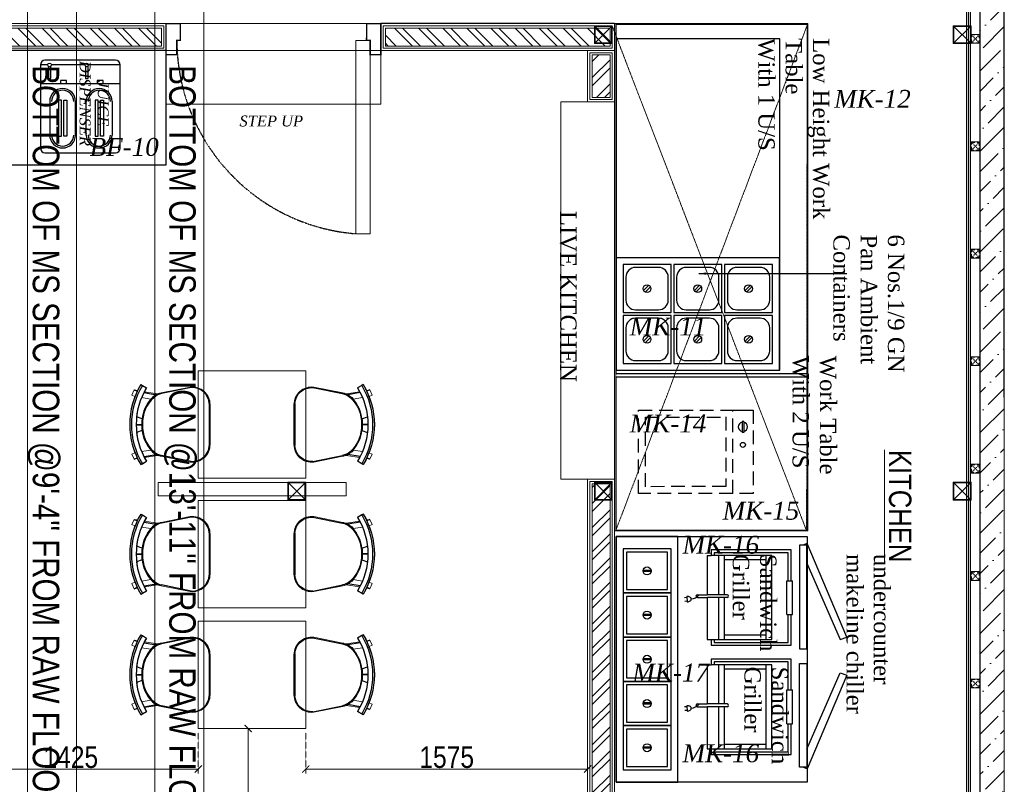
# Model space of a CAD drawing. Header units: millimetres. Extents: x -106827 to 92813, y -35754 to 7831.
# Tile 79 of 150: x -30316 to -24815, y -22199 to -17930. Entities that reach past the tile are written whole.
import ezdxf
from ezdxf.xclip import XClip

# ---------------------------------------------------------------- set-up
doc = ezdxf.new("R2010")
doc.units = ezdxf.units.MM
doc.header["$XCLIPFRAME"] = 2
doc.header["$PDMODE"] = 35
for name, pattern in [('General Arrangement Plan$0$( Hidden )', [0.375, 0.25, -0.125]), ('General Arrangement Plan$0$DASHDOT', [1, 0.5, -0.25, 0, -0.25]), ('General Arrangement Plan$1$.5', [2, 0.5, -0.5, 0.5, -0.5]), ('General Arrangement Plan$1$CORES & SETBACK$0$HIDDEN', [0.375, 0.25, -0.125]), ('General Arrangement Plan$1$DASHED', [0.75, 0.5, -0.25]), ('General Arrangement Plan$1$HIDDEN', [0.375, 0.25, -0.125])]:
    doc.linetypes.add(name, pattern=pattern)
for name, color, linetype, lineweight in [('General Arrangement Plan$0$DIM', 7, 'Continuous', 13), ('General Arrangement Plan$0$Exhaust Hood', 6, 'Continuous', 13), ('General Arrangement Plan$0$TEXT', 7, 'Continuous', 5), ('General Arrangement Plan$1$01_WALL-INTERNAL', 250, 'Continuous', 13), ('General Arrangement Plan$1$A-HATCH', 15, 'Continuous', 0), ('General Arrangement Plan$1$A-PARTITION', 23, 'Continuous', 9), ('General Arrangement Plan$1$BEAM', 113, 'Continuous', 9), ('General Arrangement Plan$1$Finishes', 5, 'Continuous', 13), ('General Arrangement Plan$1$FURN', 252, 'Continuous', 5), ('General Arrangement Plan$1$MEI- EXISTING WALLS', 1, 'Continuous', 15), ('General Arrangement Plan$1$PLASTER', 252, 'Continuous', 13), ('General Arrangement Plan$1$TILES', 104, 'Continuous', 9), ('General Arrangement Plan$1$TXT', 6, 'Continuous', 20), ('General Arrangement Plan$1$Wall Hatch', 8, 'Continuous', 0), ('General Arrangement Plan$1$WALL NEW', 6, 'Continuous', 13)]:
    doc.layers.add(name, color=color, linetype=linetype, lineweight=lineweight)
for name, color, linetype in [('General Arrangement Plan$1$Equipment', 5, 'Continuous'), ('General Arrangement Plan$1$Equipment Name', 7, 'Continuous'), ('General Arrangement Plan$1$ID-LOOSE2', 8, 'Continuous'), ('General Arrangement Plan$1$id-partition', 7, 'Continuous'), ('General Arrangement Plan$1$IDS-DOOR', 45, 'Continuous')]:
    doc.layers.add(name, color=color, linetype=linetype)
doc.layers.add('General Arrangement Plan$1$MH- (Structural Elements)Strc-4', color=7, linetype='Continuous', lineweight=0, true_color=0xb85b00)
doc.layers.add('General Arrangement Plan$1$MS', color=7, linetype='Continuous', lineweight=0, true_color=0x3c5977)
doc.styles.add('General Arrangement Plan$1$Standard', font='ARIALN.TTF')
doc.styles.add('General Arrangement Plan$1$style 2', font='arial.ttf', dxfattribs={"height": 25})
doc.styles.add('General Arrangement Plan$1$style12', font='BOOKOSI.TTF')
doc.styles.add('General Arrangement Plan$1$TMH-TEXT', font='simplex.shx', dxfattribs={"width": 0.8})
doc.dimstyles.new('General Arrangement Plan$1$TFS-Dim', dxfattribs={"dimtxt": 120, "dimasz": 40, "dimexe": 25, "dimexo": 25, "dimgap": 4.5, "dimtad": 1, "dimdec": 0, "dimzin": 0, "dimdsep": 46, "dimtxsty": 'General Arrangement Plan$1$Standard', "dimblk": 'General Arrangement Plan$1$_ArchTick', "dimcen": 0.09, "dimdle": 2, "dimclrd": 256, "dimclre": 8, "dimadec": 0, "dimazin": 0, "dimtfac": 1, "dimtdec": 0, "dimtofl": 0, "dimtmove": 1, "dimatfit": 3, "dimfxl": 1, "dimtolj": 1, "dimtzin": 0, "dimlwd": -1, "dimlwe": -1, "dimarcsym": 0})

# ---------------------------------------------------------------- blocks, each defined once
blk = doc.blocks.new('General Arrangement Plan$1$A$C4b7a3b6c')
at = {"layer": 'General Arrangement Plan$1$Equipment'}
for p, q in [((75.5, 94.8), (94.8, 75.5)), ((81.2, 100.5), (100.5, 81.2))]:
    blk.add_line(p, q, dxfattribs=at)
blk.add_lwpolyline([(0, 0), (176, 0), (176, 176), (0, 176)], close=True, dxfattribs=at)
blk.add_lwpolyline([(45.6, 10.4), (130.4, 10.4, 0.414214), (165.6, 45.6), (165.6, 130.4, 0.414214), (130.4, 165.6), (45.6, 165.6, 0.414214), (10.4, 130.4), (10.4, 45.6, 0.414214)], format="xyb", close=True, dxfattribs=at)
blk.add_circle((88, 88), 14.2, dxfattribs=at)
blk = doc.blocks.new('General Arrangement Plan$1$A$Cf8de9f2a')
at = {"layer": 'General Arrangement Plan$1$Equipment'}
blk.add_lwpolyline([(0, 0), (412, 0), (412, 598), (0, 598)], close=True, dxfattribs=at)
for p in [(25, 397), (211, 397), (25, 211), (211, 211), (25, 25), (211, 25)]:
    blk.add_blockref('General Arrangement Plan$1$A$C4b7a3b6c', p, dxfattribs=at)
blk = doc.blocks.new('General Arrangement Plan$1$A$C10910577')
at = {"layer": 'General Arrangement Plan$1$Equipment'}
for p, q in [((-43.9, -379.5), (-81.4, -379.6)), ((-40.6, -379.5), (-81.4, -379.6)), ((-81.4, -385.6), (-81.4, -379.6)), ((-40.6, -385.5), (-81.4, -385.6)), ((-40.6, -385.5), (-40.6, -379.5))]:
    blk.add_line(p, q, dxfattribs=at)
at = {"layer": 'General Arrangement Plan$1$Equipment', "linetype": 'General Arrangement Plan$1$DASHED', "ltscale": 100}
for points in [[(0.4, -420), (-304.6, -420), (-305, 0), (0, 0)], [(-24.7, -320), (-279.7, -320), (-280, -25), (-25, -25)], [(0.4, -420), (-304.6, -420), (-304.7, -345), (0.3, -345)]]:
    blk.add_lwpolyline(points, close=True, dxfattribs=at)
at = {"layer": 'General Arrangement Plan$1$Equipment'}
blk.add_circle((-126.8, -382.6), 9.17, dxfattribs=at)
for start, end in [(10.1366, 169.9648), (190.1366, 349.9648)]:
    blk.add_arc((-61, -382.6), 17.1, start, end, dxfattribs=at)
blk = doc.blocks.new('General Arrangement Plan$1$A$Ca4fd5d77')
at = {"layer": 'General Arrangement Plan$1$Equipment'}
for p, q in [((79.1, 102.5), (79.1, 73.5)), ((82.9, 102.5), (82.9, 73.5))]:
    blk.add_line(p, q, dxfattribs=at)
for points in [[(0, 176), (0, 0), (162, 0), (162, 176)], [(12.5, 163.5), (12.5, 12.5), (149.5, 12.5), (149.5, 163.5)]]:
    blk.add_lwpolyline(points, close=True, dxfattribs=at)
blk.add_circle((81, 88), 14.7, dxfattribs=at)
blk = doc.blocks.new('General Arrangement Plan$1$A$C07404992')
at = {"layer": 'General Arrangement Plan$1$Equipment'}
for points in [[(98.3, 698.2), (377.7, 820.7), (368.5, 845.7), (25.6, 700), (31.4, 684.1)], [(778.7, 698.2), (499.3, 820.7), (508.5, 845.7), (851.4, 700), (845.5, 684.1)]]:
    blk.add_lwpolyline(points, dxfattribs=at)
for points in [[(900, 0), (0, 0), (0, 700), (900, 700)], [(412.2, 671.5), (412.2, 698.2), (31.4, 698.2), (31.4, 671.5)], [(464.8, 671.5), (464.8, 698.2), (845.5, 698.2), (845.5, 671.5)], [(0, 0), (900, 0), (900, 226), (0, 226)]]:
    blk.add_lwpolyline(points, close=True, dxfattribs=at)
for p in [(45, 25), (207, 25), (369, 25), (531, 25), (693, 25)]:
    blk.add_blockref('General Arrangement Plan$1$A$Ca4fd5d77', p, dxfattribs=at)
blk = doc.blocks.new('General Arrangement Plan$1$Roller Grill-Panini')
at = {"layer": 'General Arrangement Plan$1$Equipment'}
for p, q in [((-25.4, 378.6), (-25.4, 18.8)), ((113.4, 378.6), (-25.4, 378.6)), ((-12.7, 365.9), (-12.7, 31.5)), ((113.4, 365.9), (-12.7, 365.9)), ((113.4, 378.6), (113.4, 385)), ((265.8, 385), (113.4, 385)), ((113.4, 359.6), (113.4, 378.6)), ((265.8, 359.6), (113.4, 359.6)), ((265.8, 378.6), (265.8, 385)), ((404.6, 378.6), (265.8, 378.6)), ((265.8, 359.6), (265.8, 378.6)), ((391.9, 365.9), (265.8, 365.9)), ((391.9, 31.5), (391.9, 365.9)), ((404.6, 18.8), (404.6, 378.6)), ((0, 292.3), (0, 18.8)), ((379.2, 292.3), (0, 292.3)), ((379.2, 266.9), (0, 266.9)), ((19.2, 266.9), (19.2, 76.2)), ((359.5, 266.9), (359.5, 76.2)), ((379.2, 18.8), (379.2, 292.3)), ((176.8, 89.9), (176.8, 0)), ((189.5, 89.9), (189.5, 0)), ((0, 76.2), (176.8, 76.2)), ((0, 50.8), (176.8, 50.8)), ((189.5, 76.2), (379.2, 76.2)), ((189.5, 50.8), (379.2, 50.8)), ((-25.4, 18.8), (0, 18.8)), ((-12.7, 31.5), (0, 31.5)), ((0, 0), (0, 18.8)), ((0, 0), (176.8, 0)), ((379.2, 31.5), (391.9, 31.5)), ((379.2, 0), (379.2, 18.8)), ((379.2, 18.8), (404.6, 18.8)), ((176.8, -43.9), (176.8, 0)), ((189.5, -43.9), (189.5, 0)), ((189.5, 0), (379.2, 0)), ((185.2, -92), (209, -89.5)), ((189.3, -91.5), (190.4, -101.7)), ((205.7, -89.8), (206.7, -99.9))]:
    blk.add_line(p, q, dxfattribs=at)
at = {"layer": 'General Arrangement Plan$1$Equipment', "color": 254}
blk.add_line((113.4, 378.6), (-25.4, 378.6), dxfattribs=at)
at = {"layer": 'General Arrangement Plan$1$Equipment'}
for centre, radius, start, end in [((183.1, 89.9), 6.35, 0, 180), ((183.1, -43.9), 6.35, 180, 0), ((150.4, -72.1), 44.7, 0.5583, 53.148), ((215.7, -88.8), 30.6, 171.4524, 185.9458), ((206.3, -87.4), 21.1, 153.9791, 171.4524), ((200.1, -84.4), 14.3, 129.5196, 153.9791), ((195.9, -79.3), 7.68, 95.9458, 129.5196), ((195.9, -79.3), 7.68, 62.372, 95.9458), ((192.9, -85.1), 14.3, 37.9125, 62.372), ((187.5, -89.3), 21.1, 20.4392, 37.9125), ((178.6, -92.7), 30.6, 5.9458, 20.4392)]:
    blk.add_arc(centre, radius, start, end, dxfattribs=at)
blk = doc.blocks.new('General Arrangement Plan$1$_ArchTick')
at = {"color": 0, "linetype": 'ByBlock', "const_width": 0.15}
blk.add_lwpolyline([(-0.5, -0.5), (0.5, 0.5)], dxfattribs=at)
blk = doc.blocks.new('General Arrangement Plan$1$A$C08D46EED')
at = {"lineweight": 0}
for p, q in [((-523.2, 710.2), (-440.8, 609.6)), ((-1219.8, 140, 0), (-1137.4, 39.4))]:
    blk.add_line(p, q, dxfattribs=at)
at = {"linetype": 'Continuous', "lineweight": 0, "const_width": 6}
blk.add_lwpolyline([(-440.8, 609.6), (-523.2, 710.2), (-569.6, 672.2), (-525.3, 618), (-513.6, 627.5), (-475.6, 581.1)], close=True, dxfattribs=at)
blk.add_lwpolyline([(-440.8, 609.6), (-523.2, 710.2), (-569.6, 672.2), (-525.3, 618), (-513.6, 627.5), (-475.6, 581.1)], close=True, dxfattribs=at)
at = {"lineweight": 0}
blk.add_lwpolyline([(-513.6, 627.5), (-560.1, 589.5), (-46.4, -38), (0, 0)], close=True, dxfattribs=at)
blk.add_lwpolyline([(-513.6, 627.5), (-560.1, 589.5), (-46.4, -38), (0, 0)], close=True, dxfattribs=at)
at = {"linetype": 'Continuous', "lineweight": 0, "const_width": 6, "elevation": 0}
blk.add_lwpolyline([(-1138.2, 38.8), (-1220.6, 139.4), (-1174.1, 177.4), (-1129.8, 123.2), (-1141.4, 113.7), (-1103.4, 67.3)], close=True, dxfattribs=at)
blk.add_lwpolyline([(-1138.2, 38.8), (-1220.6, 139.4), (-1174.1, 177.4), (-1129.8, 123.2), (-1141.4, 113.7), (-1103.4, 67.3)], close=True, dxfattribs=at)
at = {"color": 8, "linetype": 'General Arrangement Plan$1$HIDDEN', "ltscale": 0.025}
blk.add_arc((-511.6, 632, 0), 815.6, 219.45, 304.7707, dxfattribs=at)
blk = doc.blocks.new('General Arrangement Plan$1$A$C54424300')
at = {"layer": 'General Arrangement Plan$1$Equipment'}
for p, q in [((387.5, 508), (0, 508)), ((-25.4, 482.6), (-25.4, 25.4)), ((15.4, 482.6), (-25.4, 482.6)), ((-25.4, 482.6), (-25.4, 379.7)), ((412.9, 482.6), (239, 482.6)), ((412.9, 25.4), (412.9, 482.6)), ((412.9, 379.7), (412.9, 482.6)), ((-25.4, 379.7), (412.9, 379.7)), ((0, 0), (387.5, 0))]:
    blk.add_line(p, q, dxfattribs=at)
for points in [[(18.7, 475.3), (18.7, 408.5), (32.8, 408.5), (32.8, 476.2)], [(219.2, 482.6), (35.1, 482.6)], [(222.5, 475.3), (222.5, 408.5), (236.6, 408.5), (236.6, 476.2)], [(25.8, 282.1), (25.8, 97.3)], [(168, 97.3), (168, 282.1)], [(227.2, 97.3), (227.2, 282.1)], [(369.5, 282.1), (369.5, 97.3)]]:
    blk.add_lwpolyline(points, dxfattribs=at)
for points in [[(118.6, 397.4), (85.3, 397.4), (85.3, 379.7), (118.6, 379.7)], [(320.1, 397.4), (286.8, 397.4), (286.8, 379.7), (320.1, 379.7)], [(73.7, 90.9), (90.8, 90.9), (90.8, 288.6), (73.7, 288.6)], [(120, 90.9), (103, 90.9), (103, 288.6), (120, 288.6)], [(275.2, 90.9), (292.2, 90.9), (292.2, 288.6), (275.2, 288.6)], [(321.5, 90.9), (304.4, 90.9), (304.4, 288.6), (321.5, 288.6)]]:
    blk.add_lwpolyline(points, close=True, dxfattribs=at)
for centre in [(25.3, 482.6), (229.1, 482.6)]:
    blk.add_circle(centre, 9.87, dxfattribs=at)
for centre, radius, start, end in [((0, 482.6), 25.4, 90, 180), ((387.5, 482.6), 25.4, 0, 90), ((96.9, 282.1), 71.1, 0, 180), ((96.9, 282.1), 61, 0, 180), ((298.3, 282.1), 71.1, 0, 180), ((298.3, 282.1), 61, 0, 180), ((96.9, 97.3), 71.1, 180, 0), ((96.9, 97.3), 61, 180, 0), ((298.3, 97.3), 71.1, 180, 0), ((298.3, 97.3), 61, 180, 0), ((0, 25.4), 25.4, 180, 270), ((387.5, 25.4), 25.4, 270, 0)]:
    blk.add_arc(centre, radius, start, end, dxfattribs=at)
blk = doc.blocks.new('General Arrangement Plan$1$A$C180F00E5')
at = {"layer": 'General Arrangement Plan$1$ID-LOOSE2', "ltscale": 0.05}
for p, q in [((0.0334, 0.4698), (0.0422, 0.4499)), ((0.2137, 0.42), (0.2013, 0.454)), ((0.249, 0.4567), (0.249, 0.4217)), ((0.249, 0.4567), (0.249, 0.4217)), ((0.249, 0.4567), (0.249, 0.4217)), ((0.249, 0.4567), (0.249, 0.4217)), ((0.251, 0.4567), (0.251, 0.4217)), ((0.251, 0.4567), (0.251, 0.4217)), ((0.251, 0.4567), (0.251, 0.4217)), ((0.251, 0.4567), (0.251, 0.4217)), ((0.2863, 0.42), (0.2987, 0.454)), ((0.4666, 0.4698), (0.4578, 0.4499)), ((0, 0.4273), (0.0056, 0.4182)), ((0.0056, 0.4182), (0.0211, 0.3926)), ((0.0505, 0.4078), (0.0635, 0.3317)), ((0.4495, 0.4078), (0.4365, 0.3317)), ((0.4944, 0.4182), (0.4789, 0.3926)), ((0.5, 0.4273), (0.4944, 0.4182)), ((0.0191, 0.1124), (0.0568, 0.2987)), ((0.4809, 0.1124), (0.4432, 0.2987)), ((0.3817, 0), (0.1183, 0))]:
    blk.add_line(p, q, dxfattribs=at)
for centre, radius, start, end in [((0.25, 0.0159), 0.4814, 90, 121.28449), ((0.25, 0.0159), 0.4814, 58.71551, 90), ((0.25, 0.0159), 0.4707, 58.71551, 121.28449), ((0.25, 0.0159), 0.4408, 90, 121.28449), ((0.25, 0.0159), 0.4408, 58.71551, 90), ((0.2398, 0.2036), 0.2135, 87.23561, 138.47852), ((0.24, 0.1996), 0.2218, 87.41714, 96.81269), ((0.2602, 0.2036), 0.2135, 41.52148, 92.76439), ((0.2602, 0.2036), 0.2135, 92.74717, 92.76439), ((0.26, 0.1996), 0.2218, 83.18731, 92.58286), ((0.2398, 0.2036), 0.2135, 87.23561, 87.25283), ((0.1548, 0.2789), 0.1, 138.47852, 168.5607), ((0.1674, 0.2748), 0.1186, 130.11406, 157.41379), ((0.3326, 0.2748), 0.1186, 22.58621, 49.88594), ((0.3452, 0.2789), 0.1, 11.4393, 41.52148), ((0.1266, 0.1074), 0.1077, 177.31777, 265.55014), ((0.3734, 0.1074), 0.1077, 274.44986, 2.68223)]:
    blk.add_arc(centre, radius, start, end, dxfattribs=at)
blk = doc.blocks.new('General Arrangement Plan$1$ghg')
at = {"layer": 'General Arrangement Plan$1$FURN', "ltscale": 1000}
for points in [[(4414156.4, -494204.2), (4414156.4, -493980.8, -0.451699), (4414267.2, -493883.2), (4414430.3, -493915.5, -0.04991), (4414447.4, -493920.7), (4414524, -493909.1, 0.015491), (4414512, -493887.8), (4414543, -493869), (4414543, -493869, -0.022121), (4414561.3, -493902.3), (4414581, -493898.8), (4414593.7, -493927.4), (4414575.9, -493935.3, -0.093712), (4414575.9, -493935.3, -0.189086), (4414575.9, -494249.7), (4414593.7, -494257.6), (4414581, -494286.2), (4414561.3, -494282.7, -0.022121), (4414543, -494316.1), (4414543, -494316.1), (4414512, -494297.2, 0.015491), (4414524, -494275.9), (4414447.4, -494264.3, -0.04991), (4414430.3, -494269.5), (4414267.2, -494301.8, -0.451699), (4414156.4, -494204.2)], [(4414566.9, -494048.9), (4414536.4, -494060, 0.145154), (4414487.7, -493950.3), (4414539.2, -493941.6, -0.070666), (4414566.9, -494048.9)], [(4414566.9, -494136.1), (4414536.4, -494125, -0.145154), (4414487.7, -494234.7), (4414539.2, -494243.5, 0.070666), (4414566.9, -494136.1)]]:
    blk.add_lwpolyline(points, format="xyb", close=True, dxfattribs=at)
at = {"layer": 'General Arrangement Plan$1$FURN', "ltscale": 1000, "xscale": 894.2026233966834, "yscale": 894.2026233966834, "zscale": 894.2026233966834, "rotation": 270}
blk.add_blockref('General Arrangement Plan$1$A$C180F00E5', (4414160.9, -493869), dxfattribs=at)
blk = doc.blocks.new('*D270')
at = {"layer": 'Defpoints', "color": 0}
for p in [(8863.7, 7596.6), (10288.7, 7596.6), (10288.7, 7369.8)]:
    blk.add_point(p, dxfattribs=at)
at = {"layer": 'General Arrangement Plan$0$DIM', "color": 8, "linetype": 'General Arrangement Plan$0$( Hidden )'}
for p, q in [((8863.7, 7571.6), (8863.7, 7344.8)), ((10288.7, 7571.6), (10288.7, 7344.8))]:
    blk.add_line(p, q, dxfattribs=at)
at = {"layer": 'General Arrangement Plan$0$DIM', "color": 8}
blk.add_line((8861.7, 7369.8), (10290.7, 7369.8), dxfattribs=at)
at = {"layer": 'General Arrangement Plan$0$DIM', "color": 8, "xscale": 40, "yscale": 40, "zscale": 40, "rotation": 180}
blk.add_blockref('General Arrangement Plan$1$_ArchTick', (8863.7, 7369.8), dxfattribs=at)
at = {"layer": 'General Arrangement Plan$0$DIM', "color": 8, "xscale": 40, "yscale": 40, "zscale": 40}
blk.add_blockref('General Arrangement Plan$1$_ArchTick', (10288.7, 7369.8), dxfattribs=at)
at = {"layer": 'General Arrangement Plan$0$DIM', "color": 0, "insert": (9576.2, 7435.5), "char_height": 120, "attachment_point": 5, "style": 'General Arrangement Plan$1$Standard'}
blk.add_mtext('\\A1;1425', dxfattribs=at)
blk = doc.blocks.new('*D273')
at = {"layer": 'Defpoints', "color": 0}
for p in [(10702.8, 7596.6), (10566.7, 6597.6), (10702.8, 6597.6)]:
    blk.add_point(p, dxfattribs=at)
at = {"layer": 'General Arrangement Plan$0$DIM', "color": 8, "linetype": 'General Arrangement Plan$0$( Hidden )'}
for p, q in [((10677.8, 7596.6), (10541.7, 7596.6)), ((10677.8, 6597.6), (10541.7, 6597.6))]:
    blk.add_line(p, q, dxfattribs=at)
at = {"layer": 'General Arrangement Plan$0$DIM', "color": 8}
blk.add_line((10566.7, 7598.6), (10566.7, 6595.6), dxfattribs=at)
at = {"layer": 'General Arrangement Plan$0$DIM', "color": 8, "xscale": 40, "yscale": 40, "zscale": 40}
for p, rotation in [((10566.7, 7596.6), 90), ((10566.7, 6597.6), 270)]:
    blk.add_blockref('General Arrangement Plan$1$_ArchTick', p, dxfattribs=dict(at, rotation=rotation))
at = {"layer": 'General Arrangement Plan$0$DIM', "color": 0, "insert": (10500.9, 7097.1), "char_height": 120, "attachment_point": 5, "rotation": 90, "style": 'General Arrangement Plan$1$Standard'}
blk.add_mtext('\\A1;999', dxfattribs=at)
blk = doc.blocks.new('*U278')
at = {"layer": 'General Arrangement Plan$1$A-HATCH', "lineweight": -2, "true_color": 0x939598}
h = blk.add_hatch(dxfattribs=at)
h.set_pattern_fill('ANSI32', color=252, scale=0.4)
h.set_pattern_definition([(45, (-636.7705, 0), (-2.694077, 2.694077), []), (45, (-634.9745, 0), (-2.694077, 2.694077), [])])
h.paths.add_polyline_path([(-360.62, 5), (-221.82, 5), (-221.82, 1), (-360.62, 1)])
at = {"layer": 'General Arrangement Plan$1$Finishes'}
blk.add_lwpolyline([(-361.62, 6), (-220.82, 6), (-220.82, 0), (-361.62, 0)], close=True, dxfattribs=at)
at = {"layer": 'General Arrangement Plan$1$WALL NEW'}
for points in [[(-361.12, 5.5), (-221.32, 5.5), (-221.32, 0.5), (-361.12, 0.5)], [(-360.62, 5), (-221.82, 5), (-221.82, 1), (-360.62, 1)]]:
    blk.add_lwpolyline(points, close=True, dxfattribs=at)
blk = doc.blocks.new('*U279')
at = {"layer": 'General Arrangement Plan$1$A-HATCH', "lineweight": -2, "true_color": 0x939598}
h = blk.add_hatch(dxfattribs=at)
h.set_pattern_fill('ANSI32', color=252, scale=0.4)
h.set_pattern_definition([(45, (-344.6554, 0), (-2.69408, 2.69408), []), (45, (-342.8593, 0), (-2.69408, 2.69408), [])])
h.paths.add_polyline_path([(-170.27, 5), (-120.06, 5), (-120.06, 1), (-170.27, 1)])
at = {"layer": 'General Arrangement Plan$1$Finishes'}
blk.add_lwpolyline([(-171.27, 6), (-119.06, 6), (-119.06, 0), (-171.27, 0)], close=True, dxfattribs=at)
at = {"layer": 'General Arrangement Plan$1$WALL NEW'}
for points in [[(-170.77, 5.5), (-119.56, 5.5), (-119.56, 0.5), (-170.77, 0.5)], [(-170.27, 5), (-120.06, 5), (-120.06, 1), (-170.27, 1)]]:
    blk.add_lwpolyline(points, close=True, dxfattribs=at)
blk = doc.blocks.new('*U276')
at = {"layer": 'General Arrangement Plan$1$A-HATCH', "lineweight": -2, "true_color": 0x939598}
h = blk.add_hatch(dxfattribs=at)
h.set_pattern_fill('ANSI32', color=252, scale=0.4)
h.set_pattern_definition([(45, (-530.866, 0), (-2.694077, 2.694077), []), (45, (-529.07, 0), (-2.694077, 2.694077), [])])
h.paths.add_polyline_path([(-243.01, 5), (-233.53, 5), (-233.53, 1), (-243.01, 1)])
at = {"layer": 'General Arrangement Plan$1$Finishes'}
blk.add_lwpolyline([(-244.01, 6), (-232.53, 6), (-232.53, 0), (-244.01, 0)], close=True, dxfattribs=at)
at = {"layer": 'General Arrangement Plan$1$WALL NEW'}
for points in [[(-243.51, 5.5), (-233.03, 5.5), (-233.03, 0.5), (-243.51, 0.5)], [(-243.01, 5), (-233.53, 5), (-233.53, 1), (-243.01, 1)]]:
    blk.add_lwpolyline(points, close=True, dxfattribs=at)
blk = doc.blocks.new('*U277')
at = {"layer": 'General Arrangement Plan$1$A-HATCH', "lineweight": -2, "true_color": 0x939598}
h = blk.add_hatch(dxfattribs=at)
h.set_pattern_fill('ANSI32', color=252, scale=0.4)
h.set_pattern_definition([(45, (-520.4093, 0), (-2.694077, 2.694077), []), (45, (-518.6132, 0), (-2.694077, 2.694077), [])])
h.paths.add_polyline_path([(-346.02, 5), (-120.06, 5), (-120.06, 1), (-346.02, 1)])
at = {"layer": 'General Arrangement Plan$1$Finishes'}
blk.add_lwpolyline([(-347.02, 6), (-119.06, 6), (-119.06, 0), (-347.02, 0)], close=True, dxfattribs=at)
at = {"layer": 'General Arrangement Plan$1$WALL NEW'}
for points in [[(-346.52, 5.5), (-119.56, 5.5), (-119.56, 0.5), (-346.52, 0.5)], [(-346.02, 5), (-120.06, 5), (-120.06, 1), (-346.02, 1)]]:
    blk.add_lwpolyline(points, close=True, dxfattribs=at)
blk = doc.blocks.new('*D252')
at = {"layer": 'Defpoints', "color": 0}
for p in [(10888.7, 7596.6), (12463.9, 7596.6, 0), (12463.9, 7369.8)]:
    blk.add_point(p, dxfattribs=at)
at = {"layer": 'General Arrangement Plan$0$DIM', "color": 8, "linetype": 'General Arrangement Plan$0$( Hidden )'}
for p, q in [((10888.7, 7571.6), (10888.7, 7344.8)), ((12463.9, 7571.6), (12463.9, 7344.8))]:
    blk.add_line(p, q, dxfattribs=at)
at = {"layer": 'General Arrangement Plan$0$DIM', "color": 8}
blk.add_line((10886.7, 7369.8), (12465.9, 7369.8), dxfattribs=at)
at = {"layer": 'General Arrangement Plan$0$DIM', "color": 8, "xscale": 40, "yscale": 40, "zscale": 40, "rotation": 180}
blk.add_blockref('General Arrangement Plan$1$_ArchTick', (10888.7, 7369.8), dxfattribs=at)
at = {"layer": 'General Arrangement Plan$0$DIM', "color": 8, "xscale": 40, "yscale": 40, "zscale": 40}
blk.add_blockref('General Arrangement Plan$1$_ArchTick', (12463.9, 7369.8), dxfattribs=at)
at = {"layer": 'General Arrangement Plan$0$DIM', "color": 0, "insert": (11676.3, 7435.5), "char_height": 120, "attachment_point": 5, "style": 'General Arrangement Plan$1$Standard'}
blk.add_mtext('\\A1;1575', dxfattribs=at)
blk = doc.blocks.new('General Arrangement Plan$1$A$C0642dd72')
at = {"layer": 'General Arrangement Plan$1$MS', "ltscale": 10}
for p, q in [((12300.7, 10397), (12400.7, 10497)), ((12400.7, 10397), (12300.7, 10497)), ((14305.3, 10397), (14405.3, 10497)), ((14405.3, 10397), (14305.3, 10497)), ((10587.9, 7847.5), (10687.9, 7947.5)), ((10687.9, 7847.5), (10587.9, 7947.5)), ((12300.7, 7847.5), (12400.7, 7947.5)), ((12400.7, 7847.5), (12300.7, 7947.5)), ((14305.3, 7848.2), (14405.3, 7948.2)), ((14405.3, 7848.2), (14305.3, 7948.2))]:
    blk.add_line(p, q, dxfattribs=at)
for points in [[(12300.7, 10397), (12400.7, 10397), (12400.7, 10497), (12300.7, 10497)], [(12304.7, 10401), (12396.7, 10401), (12396.7, 10493), (12304.7, 10493)], [(14305.3, 10397), (14405.3, 10397), (14405.3, 10497), (14305.3, 10497)], [(14309.3, 10401), (14401.3, 10401), (14401.3, 10493), (14309.3, 10493)], [(10587.9, 7847.5), (10687.9, 7847.5), (10687.9, 7947.5), (10587.9, 7947.5)], [(10591.9, 7851.5), (10683.9, 7851.5), (10683.9, 7943.5), (10591.9, 7943.5)], [(12300.7, 7847.5), (12400.7, 7847.5), (12400.7, 7947.5), (12300.7, 7947.5)], [(12304.7, 7851.5), (12396.7, 7851.5), (12396.7, 7943.5), (12304.7, 7943.5)], [(14305.3, 7848.2), (14405.3, 7848.2), (14405.3, 7948.2), (14305.3, 7948.2)], [(14309.3, 7852.2), (14401.3, 7852.2), (14401.3, 7944.2), (14309.3, 7944.2)]]:
    blk.add_lwpolyline(points, close=True, dxfattribs=at)
blk = doc.blocks.new('*U211')
at = {"layer": 'General Arrangement Plan$1$TILES'}
h = blk.add_hatch(dxfattribs=at)
h.set_pattern_fill('ZIGZAG', color=256, scale=50, angle=45)
h.set_pattern_definition([(45, (0, 0), (1e-12, 8.838834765), [6.25, -6.25]), (135, (4.4194, 4.4194), (-8.838834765, 1e-12), [6.25, -6.25])])
h.paths.add_polyline_path([(98753.1, -854001.2), (105382.5, -854001.2), (105382.5, -853991.2), (98753.1, -853991.2)])
blk.add_lwpolyline([(105382.5, -854001.2), (105382.5, -853991.2), (98753.1, -853991.2), (98753.1, -854001.2)], close=True, dxfattribs=at)
blk = doc.blocks.new('*U221')
at = {"layer": 'General Arrangement Plan$1$PLASTER'}
h = blk.add_hatch(dxfattribs=at)
h.set_pattern_fill('AR-SAND', color=256, scale=5, angle=90)
h.set_pattern_definition([(172.5, (-726867.071, -969433.78), (-6.58963561, -7.03506592), [0, -7.6, 0, -8.5, 0, -8.125]), (142.5, (-726867.071, -969433.78), (-16.23489865, -3.72068755), [0, -4.1, 0, -6.85, 0, -2.625]), (102.5, (-726862.722, -969438.128), (-11.030161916, 10.990146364), [0, -2.5, 0, -9, 0, -11.75]), (92.5, (-726862.722, -969438.128), (-13.73131425, 7.52521082), [0, -1.25, 0, -5.9, 0, -6.75])])
h.paths.add_polyline_path([(127101.9, -848202.3), (127101.9, -848190.3), (119264.1, -848190.3), (119264.1, -848202.3)])
blk.add_lwpolyline([(127101.9, -848202.3), (127101.9, -848190.3), (119264.1, -848190.3), (119264.1, -848202.3)], close=True, dxfattribs=at)
blk = doc.blocks.new('General Arrangement Plan$1$A$C25013FFA')
at = {"layer": 'General Arrangement Plan$1$MS', "linetype": 'General Arrangement Plan$1$CORES & SETBACK$0$HIDDEN', "ltscale": 25}
for p, q in [((-9, 60), (35, 16)), ((35, 60), (-9, 16))]:
    blk.add_line(p, q, dxfattribs=at)
at = {"layer": 'General Arrangement Plan$1$MS', "ltscale": 25}
blk.add_lwpolyline([(-12, 13), (38, 13), (38, 63), (-12, 63)], close=True, dxfattribs=at)
blk.add_lwpolyline([(-12, 13), (38, 13), (38, 63), (-12, 63)], close=True, dxfattribs=at)
at = {"layer": 'General Arrangement Plan$1$MS', "linetype": 'General Arrangement Plan$1$.5', "ltscale": 25}
blk.add_lwpolyline([(-9, 16), (35, 16), (35, 60), (-9, 60)], close=True, dxfattribs=at)
blk = doc.blocks.new('General Arrangement Plan')
at = {"layer": 'General Arrangement Plan$1$Wall Hatch', "true_color": 0xc7c8ca}
h = blk.add_hatch(dxfattribs=at)
h.set_pattern_fill('ANSI36', color=9, scale=25)
h.paths.add_polyline_path([(12932.4, 14018.9), (12932.4, 13882.8), (14653.2, 13882.8), (14656, 4873.7), (14791.6, 4873.7), (14788.9, 14018.6)])
at = {"layer": 'General Arrangement Plan$0$Exhaust Hood', "linetype": 'General Arrangement Plan$0$DASHDOT', "ltscale": 0.25}
for p, q in [((12600.6, 11520.1), (13687.2, 8700)), ((12620.4, 8700), (13693.8, 11532.6))]:
    blk.add_line(p, q, dxfattribs=at)
blk.add_lwpolyline([(13690.1, 11528.8), (13687.2, 8700), (12620.4, 8700), (12623.4, 11528.8)], close=True, dxfattribs=at)
at = {"layer": 'General Arrangement Plan$1$01_WALL-INTERNAL'}
blk.add_lwpolyline([(12613.9, 11095.7), (12313.6, 11095.7), (12313.6, 8988.4), (12613.9, 8988.4)], close=True, dxfattribs=at)
at = {"layer": 'General Arrangement Plan$1$A-PARTITION', "ltscale": 10}
for points in [[(10108.5, 11082.6), (11308.5, 11082.6), (11308.5, 11382.6), (10108.5, 11382.6)], [(11113.8, 8970.6), (11113.8, 8895.6), (10063.6, 8895.6), (10063.6, 8970.6)]]:
    blk.add_lwpolyline(points, close=True, dxfattribs=at)
at = {"layer": 'General Arrangement Plan$1$BEAM', "linetype": 'General Arrangement Plan$0$( Hidden )', "ltscale": 11}
for points in [[(9607.6, 13882.8), (9607.6, 877.8), (9334.2, 877.8), (9334.2, 13882.8)], [(10318.6, 13772.8), (10318.6, 877.8), (10045.1, 877.8), (10045.1, 13772.8)]]:
    blk.add_lwpolyline(points, close=True, dxfattribs=at)
at = {"layer": 'General Arrangement Plan$1$Equipment'}
for points in [[(13690.2, 11528.7), (13690.1, 9577.2), (12623.3, 9577.3), (12623.4, 11528.8)], [(12623.4, 11447.2), (12623.4, 9597.1), (13537.8, 9597.1), (13537.8, 11447.2)], [(13690.2, 9561.1), (13690.2, 8702), (12623.4, 8702), (12623.4, 9561.1)]]:
    blk.add_lwpolyline(points, close=True, dxfattribs=at)
at = {"layer": 'General Arrangement Plan$1$Equipment', "color": 32, "ltscale": 0.2}
blk.add_lwpolyline([(4407.7, 10743.6), (10108.5, 10743.6), (10108.5, 11382.6), (4407.7, 11382.6)], close=True, dxfattribs=at)
at = {"layer": 'General Arrangement Plan$1$FURN', "color": 252, "true_color": 0x939598}
for p, q in [((12613.9, 11532.6), (13693.8, 11532.6)), ((13693.8, 8700), (13693.8, 11532.6)), ((12613.9, 8700), (13693.8, 8700))]:
    blk.add_line(p, q, dxfattribs=at)
at = {"layer": 'General Arrangement Plan$1$FURN', "color": 7}
for points in [[(10288.7, 8993.6), (10288.7, 9593.6), (10888.7, 9593.6), (10888.7, 8993.6)], [(10288.7, 8270.6), (10288.7, 8870.6), (10888.7, 8870.6), (10888.7, 8270.6)], [(10288.7, 7596.6), (10288.7, 8196.6), (10888.7, 8196.6), (10888.7, 7596.6)]]:
    blk.add_lwpolyline(points, close=True, dxfattribs=at)
at = {"layer": 'General Arrangement Plan$1$id-partition'}
for p, q in [((12613.9, 11532.6), (11308.5, 11532.6)), ((11308.5, 11532.6), (11308.5, 11457.3))]:
    blk.add_line(p, q, dxfattribs=at)
at = {"layer": 'General Arrangement Plan$1$MEI- EXISTING WALLS', "color": 18, "true_color": 0x000000}
for p, q in [((14791.5, 4871.9), (14791.5, 14018.6)), ((14656, 5036.9), (14656, 13882.8))]:
    blk.add_line(p, q, dxfattribs=at)
at = {"layer": 'General Arrangement Plan$1$MEI- EXISTING WALLS', "color": 252, "true_color": 0x939598}
blk.add_line((9988.9, 11532.6), (11262.5, 11532.6), dxfattribs=at)
at = {"layer": 'General Arrangement Plan$1$MH- (Structural Elements)Strc-4'}
blk.add_lwpolyline([(12932.4, 14018.9), (12932.4, 13882.8), (14653.2, 13882.8), (14656, 4873.7), (14791.6, 4873.7), (14788.9, 14018.6), (12932.4, 14018.9)], dxfattribs=at)
at = {"layer": 'General Arrangement Plan$1$01_WALL-INTERNAL', "xscale": -25, "yscale": 25, "zscale": 25}
for name, p, rotation in [('*U277', (13084.9, 11532.6), 180), ('*U279', (15590.3, 11532.6), 180), ('*U276', (12463.9, 17195.8), 270), ('*U278', (12463.9, 14509), 270)]:
    blk.add_blockref(name, p, dxfattribs=dict(at, rotation=rotation))
at = {"layer": 'General Arrangement Plan$1$Equipment', "xscale": 1.016002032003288, "yscale": 1.016002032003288, "zscale": 1.016002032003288}
blk.add_blockref('General Arrangement Plan$1$A$C54424300', (9432.1, 10811.7), dxfattribs=at)
at = {"layer": 'General Arrangement Plan$1$Equipment', "rotation": 270}
for name, p, xscale, yscale, zscale in [('General Arrangement Plan$1$A$Cf8de9f2a', (12623.4, 10225), 1.524003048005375, 1.524003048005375, 1.524003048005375), ('General Arrangement Plan$1$A$C07404992', (12623.4, 8668.7), 1.524003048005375, 1.524003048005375, 1.524003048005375), ('General Arrangement Plan$1$Roller Grill-Panini', (13131.3, 8562.4), 1.238709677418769, 1.238709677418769, 1.238709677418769), ('General Arrangement Plan$1$Roller Grill-Panini', (13131.3, 7952.4), 1.238709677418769, 1.238709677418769, 1.238709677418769)]:
    blk.add_blockref(name, p, dxfattribs=dict(at, xscale=xscale, yscale=yscale, zscale=zscale))
at = {"layer": 'General Arrangement Plan$1$Equipment', "ltscale": 5, "xscale": 1.524003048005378, "yscale": 1.524003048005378, "zscale": 1.524003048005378, "rotation": 90}
blk.add_blockref('General Arrangement Plan$1$A$C10910577', (12748.3, 9373.6), dxfattribs=at)
at = {"layer": 'General Arrangement Plan$1$FURN', "rotation": 180}
for p in [(4424510.8, -484798.9), (4424510.8, -485521.9), (4424510.8, -486195.9)]:
    blk.add_blockref('General Arrangement Plan$1$ghg', p, dxfattribs=at)
at = {"layer": 'General Arrangement Plan$1$FURN', "xscale": -1, "rotation": 180}
for p in [(-4403333.4, -484798.9), (-4403333.4, -485521.9), (-4403333.4, -486195.9)]:
    blk.add_blockref('General Arrangement Plan$1$ghg', p, dxfattribs=at)
at = {"layer": 'General Arrangement Plan$1$IDS-DOOR', "color": 1, "xscale": 1.331512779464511, "yscale": 1.331512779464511, "zscale": 1.331512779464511, "rotation": 320.6991735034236}
blk.add_blockref('General Arrangement Plan$1$A$C08D46EED', (11248.6, 10359.5), dxfattribs=at)
at = {"layer": 'General Arrangement Plan$1$MS', "ltscale": 10}
blk.add_blockref('General Arrangement Plan$1$A$C0642dd72', (200.7, 1023.9), dxfattribs=at)
at = {"layer": 'General Arrangement Plan$1$MS', "ltscale": 25, "rotation": 180}
for p in [(14643, 11485.7), (14643, 10885.7), (14643, 10285.7), (14643, 9685.7), (14643, 9085.7), (14643, 8485.7), (14643, 7885.7)]:
    blk.add_blockref('General Arrangement Plan$1$A$C25013FFA', p, dxfattribs=at)
at = {"layer": 'General Arrangement Plan$1$PLASTER', "xscale": -1, "rotation": 90}
blk.add_blockref('*U221', (-833599.4, 131924.6), dxfattribs=at)
at = {"layer": 'General Arrangement Plan$1$TILES', "rotation": 269.9999999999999}
blk.add_blockref('*U211', (868582.2, 111413.5), dxfattribs=at)
at = {"layer": 'General Arrangement Plan$0$TEXT', "color": 1, "char_height": 100, "attachment_point": 7, "style": 'General Arrangement Plan$1$Standard'}
for s, insert in [('{\\fTimes New Roman|b0|i1|c0|p18;MK-12}', (13841, 11062.4)), ('{\\fTimes New Roman|b0|i1|c0|p18;BF-10}', (9681.7, 10792.6)), ('{\\fTimes New Roman|b0|i1|c0|p18;MK-11}', (12699, 9791.1)), ('{\\fTimes New Roman|b0|i1|c0|p18;MK-14}', (12699, 9249.4)), ('{\\fTimes New Roman|b0|i1|c0|p18;MK-15}', (13218, 8761.2)), ('{\\fTimes New Roman|b0|i1|c0|p18;MK-16}', (12993.9, 8571.3)), ('{\\fTimes New Roman|b0|i1|c0|p18;MK-17}', (12713.6, 7858.8)), ('{\\fTimes New Roman|b0|i1|c0|p18;MK-16}', (12993.9, 7406.7))]:
    blk.add_mtext(s, dxfattribs=dict(at, insert=insert))
at = {"layer": 'General Arrangement Plan$1$BEAM', "char_height": 147.925, "width": 5195.333, "attachment_point": 7, "rotation": 270, "style": 'General Arrangement Plan$1$TMH-TEXT'}
for s, insert in [('{\\fArial|b0|i0|c0|p34;\\C5;BOTTOM OF MS SECTION @9\'-4" FROM RAW FLOOR LEVEL}', (9334.2, 11300.1)), ('{\\fArial|b0|i0|c0|p34;\\C5;BOTTOM OF MS SECTION @13\'-11" FROM RAW FLOOR LEVEL}', (10096.3, 11300.1))]:
    blk.add_mtext(s, dxfattribs=dict(at, insert=insert))
at = {"layer": 'General Arrangement Plan$1$Equipment Name', "color": 0, "char_height": 91.44, "rotation": 270, "style": 'General Arrangement Plan$1$style12'}
for s, insert, width, attachment_point in [('\\A1;Low Height Work Table\\PWith 1 U/S', (13813.9, 11451.8), 1065.489, 1), ('\\A1;\\pxql;6 Nos.1/9 GN Pan Ambient Containers', (14233.2, 10355.3), 915.533, 1), ('\\A1;Work Table\\PWith 2 U/S', (13852.5, 9678), 1065.489, 1), ('\\pxql;Sandwich \\PGriller', (13273.5, 8571.3), 1163.721, 7), ('\\pxql;undercounter makeline chiller', (13908.7, 8571.3), 1163.721, 7), ('\\pxql;Sandwich \\PGriller', (13338.7, 7941.8), 1163.721, 7)]:
    blk.add_mtext(s, dxfattribs=dict(at, insert=insert, width=width, attachment_point=attachment_point))
at = {"layer": 'General Arrangement Plan$1$Equipment Name', "char_height": 60.96, "width": 514.034, "style": 'General Arrangement Plan$1$style 2'}
for s, insert, attachment_point, rotation in [('\\A1;\\pxqc;{\\fBookman Old Style|b0|i1|c0|p18;JUICE \\PDISPENSER}', (9788.2, 11343.9), 1, 269.9919), ('\\A1;{\\fBookman Old Style|b0|i1|c0|p18;STEP UP}', (10518.5, 10957.6), 7, 0.0081)]:
    blk.add_mtext(s, dxfattribs=dict(at, insert=insert, attachment_point=attachment_point, rotation=rotation))
at = {"layer": 'General Arrangement Plan$1$Equipment Name', "color": 0, "insert": (12401.6, 10487.2), "char_height": 91.44, "attachment_point": 1, "rotation": 270, "style": 'General Arrangement Plan$1$style12'}
blk.add_mtext_dynamic_manual_height_columns('\\A1;LIVE KITCHEN', width=1560.576, gutter_width=22.9, heights=[411.8], dxfattribs=at)
at = {"layer": 'General Arrangement Plan$1$TXT', "insert": (14209.1, 8838), "char_height": 125, "width": 2265.161, "attachment_point": 5, "rotation": 270, "style": 'General Arrangement Plan$1$Standard'}
blk.add_mtext('{\\LKITCHEN}', dxfattribs=at)
at = {"layer": 'General Arrangement Plan$0$DIM', "color": 9, "true_color": 0xc7c8ca}
for base, p1, p2, picture, middle in [((10288.7, 7369.8), (8863.7, 7596.6), (10288.7, 7596.6), '*D270', (9576.2, 7435.5)), ((12463.9, 7369.8), (10888.7, 7596.6), (12463.9, 7596.6, 0), '*D252', (11676.3, 7435.5))]:
    dim = blk.add_linear_dim(base=base, p1=p1, p2=p2, dimstyle='General Arrangement Plan$1$TFS-Dim', override={"dimclrd": 8}, dxfattribs=at)
    dim.commit()
    dim.dimension.update_dxf_attribs({"geometry": picture, "text_midpoint": middle})
dim = blk.add_linear_dim(base=(10566.7, 6597.6), p1=(10702.8, 7596.6), p2=(10702.8, 6597.6), angle=90, dimstyle='General Arrangement Plan$1$TFS-Dim', override={"dimclrd": 8}, dxfattribs=at)
dim.commit()
dim.dimension.update_dxf_attribs({"geometry": '*D273', "text_midpoint": (10500.9, 7097.1)})
at = {"layer": 'General Arrangement Plan$1$Equipment Name'}
blk.add_leader([(13085.6, 10136.6), (13911.9, 10136.6)], dimstyle='General Arrangement Plan$1$TFS-Dim', override={"dimgap": 5, "dimtad": 0}, dxfattribs=at)

msp = doc.modelspace()

# ---------------------------------------------------------------- block references
at = {"color": 7}
ref = msp.add_blockref('General Arrangement Plan', (-39606.8, -29484.1), dxfattribs=at)
XClip(ref).set_block_clipping_path([(48.7190010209, -107.5186207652), (15251.6043912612, 15253.5715002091)])

doc.saveas('drawing.dxf')
